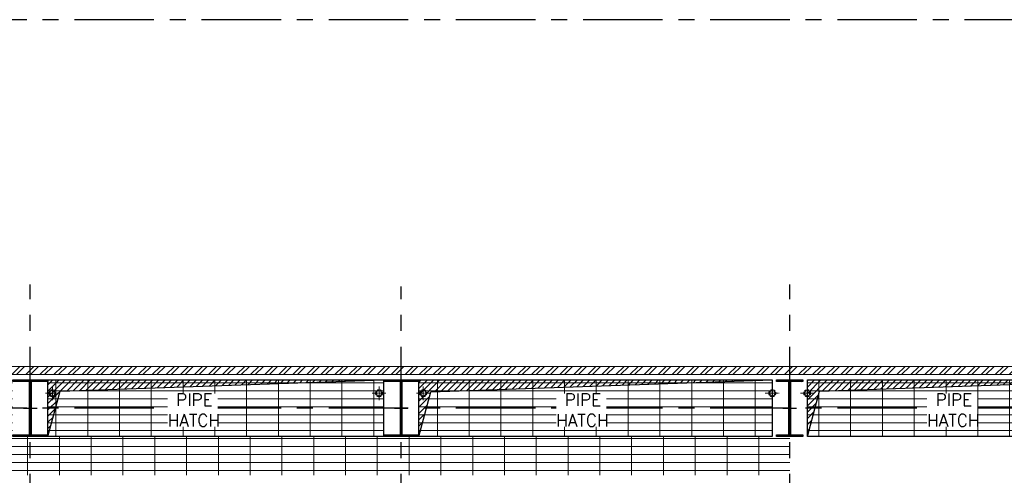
# Model space of a CAD drawing. Header units: inches. Extents: x 0 to 1544102, y 0 to 23144100.
# Tile 165 of 203: x 666776 to 694651, y 152185 to 165085. Entities that reach past the tile are written whole.
import ezdxf

# ---------------------------------------------------------------- set-up
doc = ezdxf.new("R2010")
doc.units = ezdxf.units.IN
doc.header["$LTSCALE"] = 1800
doc.header["$MEASUREMENT"] = 0
for name, pattern in [('CENTER', [2, 1.25, -0.25, 0.25, -0.25]), ('CENTER2', [1.125, 0.75, -0.125, 0.125, -0.125]), ('HIDDEN2', [0.1875, 0.125, -0.0625])]:
    doc.linetypes.add(name, pattern=pattern)
doc.layers.get('0').update_dxf_attribs({"color": 253})
for name, color, linetype, lineweight in [('A-REMOVABLE GRATING', 252, 'Continuous', 9), ('OPENING EO', 2, 'Continuous', 18), ('RAIN WATER', 6, 'Continuous', 18), ('TEXT', 3, 'Continuous', 18), ('WALL HATCH', 251, 'Continuous', 13), ('WALL1', 6, 'Continuous', 18)]:
    doc.layers.add(name, color=color, linetype=linetype, lineweight=lineweight)
for name, color, linetype in [('CEN', 2, 'CENTER'), ('COL', 1, 'Continuous'), ('GRID', 251, 'CENTER'), ('OPENING', 40, 'Continuous')]:
    doc.layers.add(name, color=color, linetype=linetype)
doc.styles.add('ROMANS', font='romans.shx')

# ---------------------------------------------------------------- blocks, each defined once
blk = doc.blocks.new('C-ROW COLUMN')
at = {"layer": 'COL'}
h = blk.add_hatch(dxfattribs=at)
h.set_pattern_fill('ANSI31', color=256, scale=200, style=0)
h.set_pattern_definition([(45, (-1315.907, -6.545), (-17.6776695, 17.6776695), [])])
h.paths.add_polyline_path([(77950, 120865), (76960, 120865), (76960, 120820), (77950, 120820)])
h.paths.add_polyline_path([(77478, 120820), (77433, 120820), (77433, 119310), (77478, 119310)])
h.paths.add_polyline_path([(77950, 119310), (76960, 119310), (76960, 119265), (77950, 119265)])
at = {"layer": 'CEN'}
for p, q in [((77455, 119265), (77455, 120865)), ((77264, 120065), (77647, 120065))]:
    blk.add_line(p, q, dxfattribs=at)
at = {"layer": 'COL'}
for points in [[(76960, 120865), (77950, 120865), (77950, 120820), (76960, 120820)], [(77433, 120820), (77478, 120820), (77478, 119310), (77433, 119310)], [(76960, 119310), (77950, 119310), (77950, 119265), (76960, 119265)]]:
    blk.add_lwpolyline(points, close=True, dxfattribs=at)
blk = doc.blocks.new('RWDP')
at = {"layer": 'RAIN WATER', "linetype": 'CENTER2', "ltscale": 0.05}
for p, q in [((495, -425), (495, -825)), ((695, -625), (295, -625))]:
    blk.add_line(p, q, dxfattribs=at)
at = {"layer": 'RAIN WATER', "linetype": 'HIDDEN2', "ltscale": 0.25}
blk.add_circle((495, -625), 100, dxfattribs=at)
at = {"layer": 'RAIN WATER', "ltscale": 0.25}
blk.add_circle((495, -625), 75, dxfattribs=at)

msp = doc.modelspace()

# ---------------------------------------------------------------- hatches: boundary and pattern name
at = {"layer": 'A-REMOVABLE GRATING'}
h = msp.add_hatch(dxfattribs=at)
h.set_pattern_fill('GRATE', color=256, scale=7200, style=0)
h.paths.add_polyline_path([(689075.79, 154884.89), (698575.79, 154884.89), (698575.79, 153284.89), (689075.79, 153284.89)])
h.paths.add_polyline_path([(678075.79, 154884.89), (688075.79, 154884.89), (688075.79, 153284.89), (678075.79, 153284.89)])
h.paths.add_polyline_path([(667575.79, 154884.89), (677075.79, 154884.89), (677075.79, 153284.89), (667575.79, 153284.89)])
h.paths.add_polyline_path([(656575.79, 154884.89), (666575.79, 154884.89), (666575.79, 153284.89), (656575.79, 153284.89)])
h.paths.add_polyline_path([(645575.79, 154884.89), (655575.79, 154884.89), (655575.79, 153284.89), (645575.79, 153284.89)])
h.paths.add_polyline_path([(634575.79, 154884.89), (644575.79, 154884.89), (644575.79, 153284.89), (634575.79, 153284.89)])
h = msp.add_hatch(dxfattribs=at)
h.set_pattern_fill('GRATE', color=256, scale=7200, style=0)
h.set_pattern_definition([(0, (122500, 0), (0, 225), []), (90, (122500, 0), (-900, 6e-14), [])])
h.paths.add_polyline_path([(656075.79, 153284.89), (688575.79, 153284.89), (688575.79, 152184.89), (656075.79, 152184.89)])
at = {"layer": 'COL'}
h = msp.add_hatch(dxfattribs=at)
h.set_pattern_fill('ANSI31', color=256, scale=200, style=0)
h.set_pattern_definition([(45, (609804.447, 34013.195), (-17.6776695, 17.6776695), [])])
h.paths.add_polyline_path([(688945.79, 154884.89), (688205.79, 154884.89), (688205.79, 154839.89), (688945.79, 154839.89)])
h.paths.add_polyline_path([(688598.29, 154839.89), (688553.29, 154839.89), (688553.29, 153329.89), (688598.29, 153329.89)])
h.paths.add_polyline_path([(688945.79, 153329.89), (688205.79, 153329.89), (688205.79, 153284.89), (688945.79, 153284.89)])
at = {"layer": 'OPENING'}
h = msp.add_hatch(dxfattribs=at)
h.set_pattern_fill('ANSI31', color=8, scale=1000, style=0)
h.paths.add_polyline_path([(677075.79, 154884.89), (667575.79, 154884.89), (667575.79, 154084.89), (667790.15, 154084.89), (667918.83, 154565.12)])
h.paths.add_polyline_path([(667790.15, 154084.89), (667575.79, 154084.89), (667575.79, 153284.89)])
h = msp.add_hatch(dxfattribs=at)
h.set_pattern_fill('ANSI31', color=8, scale=1000, style=0)
h.paths.add_polyline_path([(688075.79, 154884.89), (678075.79, 154884.89), (678075.79, 154084.89), (678290.15, 154084.89), (678414.11, 154547.5)])
h.paths.add_polyline_path([(678290.15, 154084.89), (678075.79, 154084.89), (678075.79, 153284.89)])
h = msp.add_hatch(dxfattribs=at)
h.set_pattern_fill('ANSI31', color=8, scale=1000, style=0)
h.paths.add_polyline_path([(698575.79, 154884.89), (689075.79, 154884.89), (689075.79, 154084.89), (689290.15, 154084.89), (689418.83, 154565.12)])
h.paths.add_polyline_path([(689290.15, 154084.89), (689075.79, 154084.89), (689075.79, 153284.89)])
at = {"layer": 'WALL HATCH'}
h = msp.add_hatch(dxfattribs=at)
h.set_pattern_fill('ANSI32', color=256, scale=750, style=0)
h.set_pattern_definition([(45, (24861.96, -28052.16), (-198.87378, 198.87378), []), (45, (24994.54, -28052.16), (-198.87378, 198.87378), [])])
h.paths.add_polyline_path([(628081.92, 155034.89), (628081.92, 155264.89), (605800.62, 155264.89), (605800.62, 155034.89)])
h.paths.add_polyline_path([(698575.79, 155264.89), (698575.79, 155034.89), (711850.79, 155034.89), (711850.79, 155264.89)])
h.paths.add_polyline_path([(650075.79, 155034.89), (650075.79, 155264.89), (629281.92, 155264.89), (629281.92, 155034.89)])
h.paths.add_polyline_path([(651275.79, 155264.89), (651275.79, 155034.89), (697375.79, 155034.89), (697375.79, 155264.89)])

# ---------------------------------------------------------------- linework, layer by layer
at = {"layer": 'CEN'}
for p, q in [((688575.79, 153284.89), (688575.79, 154884.89)), ((688384.23, 154084.89), (688767.36, 154084.89))]:
    msp.add_line(p, q, dxfattribs=at)
at = {"layer": 'COL'}
for points in [[(688205.79, 154884.89), (688945.79, 154884.89), (688945.79, 154839.89), (688205.79, 154839.89)], [(688553.29, 154839.89), (688598.29, 154839.89), (688598.29, 153329.89), (688553.29, 153329.89)], [(688205.79, 153329.89), (688945.79, 153329.89), (688945.79, 153284.89), (688205.79, 153284.89)]]:
    msp.add_lwpolyline(points, close=True, dxfattribs=at)
at = {"layer": 'GRID'}
for p, q in [((717375.79, 165084.89), (582275.79, 165084.89)), ((667075.79, 103174.13), (667075.79, 157584.89)), ((677575.79, 103174.13), (677575.79, 157528.8)), ((688575.79, 103174.13), (688575.79, 157584.89)), ((717375.79, 154084.89), (582275.79, 154084.89)), ((717375.79, 154084.89), (582275.79, 154084.89))]:
    msp.add_line(p, q, dxfattribs=at)
at = {"layer": 'OPENING'}
for points in [[(667575.79, 154884.89), (677075.79, 154884.89), (677075.79, 153284.89), (667575.79, 153284.89)], [(678075.79, 154884.89), (688075.79, 154884.89), (688075.79, 153284.89), (678075.79, 153284.89)], [(689075.79, 154884.89), (698575.79, 154884.89), (698575.79, 153284.89), (689075.79, 153284.89)]]:
    msp.add_lwpolyline(points, close=True, dxfattribs=at)
for points in [[(667575.79, 153284.89), (667918.83, 154565.12), (677075.79, 154884.89)], [(678075.79, 153284.89), (678414.11, 154547.5), (688075.79, 154884.89)], [(689075.79, 153284.89), (689418.83, 154565.12), (698575.79, 154884.89)]]:
    msp.add_lwpolyline(points, dxfattribs=at)
at = {"layer": 'RAIN WATER', "linetype": 'CENTER2', "ltscale": 0.05}
for p, q in [((667700.79, 154309.89), (667700.79, 154709.89)), ((676950.79, 154309.89), (676950.79, 154709.89)), ((678200.79, 154309.89), (678200.79, 154709.89)), ((667900.79, 154509.89), (667500.79, 154509.89)), ((676750.79, 154509.89), (677150.79, 154509.89)), ((678400.79, 154509.89), (678000.79, 154509.89))]:
    msp.add_line(p, q, dxfattribs=at)
at = {"layer": 'RAIN WATER', "linetype": 'HIDDEN2', "ltscale": 0.25}
for centre in [(667700.79, 154509.89), (676950.79, 154509.89), (678200.79, 154509.89)]:
    msp.add_circle(centre, 100, dxfattribs=at)
at = {"layer": 'RAIN WATER', "ltscale": 0.25}
for centre in [(667700.79, 154509.89), (676950.79, 154509.89), (678200.79, 154509.89)]:
    msp.add_circle(centre, 75, dxfattribs=at)
at = {"layer": 'WALL1'}
for p, q in [((697375.79, 155264.89), (651275.79, 155264.89)), ((697375.79, 155034.89), (651275.79, 155034.89))]:
    msp.add_line(p, q, dxfattribs=at)

# ---------------------------------------------------------------- block references
for p in [(589620.35, 34019.74), (600120.35, 34019.74)]:
    msp.add_blockref('C-ROW COLUMN', p)
at = {"layer": 'RAIN WATER', "rotation": 180}
msp.add_blockref('RWDP', (688575.79, 153884.89), dxfattribs=at)
at = {"layer": 'RAIN WATER', "xscale": -1, "rotation": 180}
msp.add_blockref('RWDP', (688575.79, 153884.89), dxfattribs=at)

# ---------------------------------------------------------------- next in the draw order: texts
at = {"layer": 'TEXT', "color": 3, "char_height": 350, "width": 1419.6577, "attachment_point": 1, "style": 'ROMANS', "bg_fill": 3, "box_fill_scale": 1, "bg_fill_color": 256, "bg_fill_transparency": 0}
for insert in [(670964.24, 154499.57, -1000), (681964.24, 154499.57, -1000), (692464.24, 154499.57, -1000)]:
    msp.add_mtext(' PIPE HATCH', dxfattribs=dict(at, insert=insert))

# ---------------------------------------------------------------- next in the draw order: texts
at = {"layer": 'OPENING EO', "color": 3, "char_height": 300, "width": 5565.3721, "attachment_point": 1, "style": 'ROMANS'}
for insert in [(481099.45, 153456.06), (603599.45, 153456.06)]:
    msp.add_mtext('\\pi804.11;4 NOS 1800x700 \\P\\pi311.26;FLOOR CUTOUT (TYP.) ', dxfattribs=dict(at, insert=insert))

doc.saveas('drawing.dxf')
